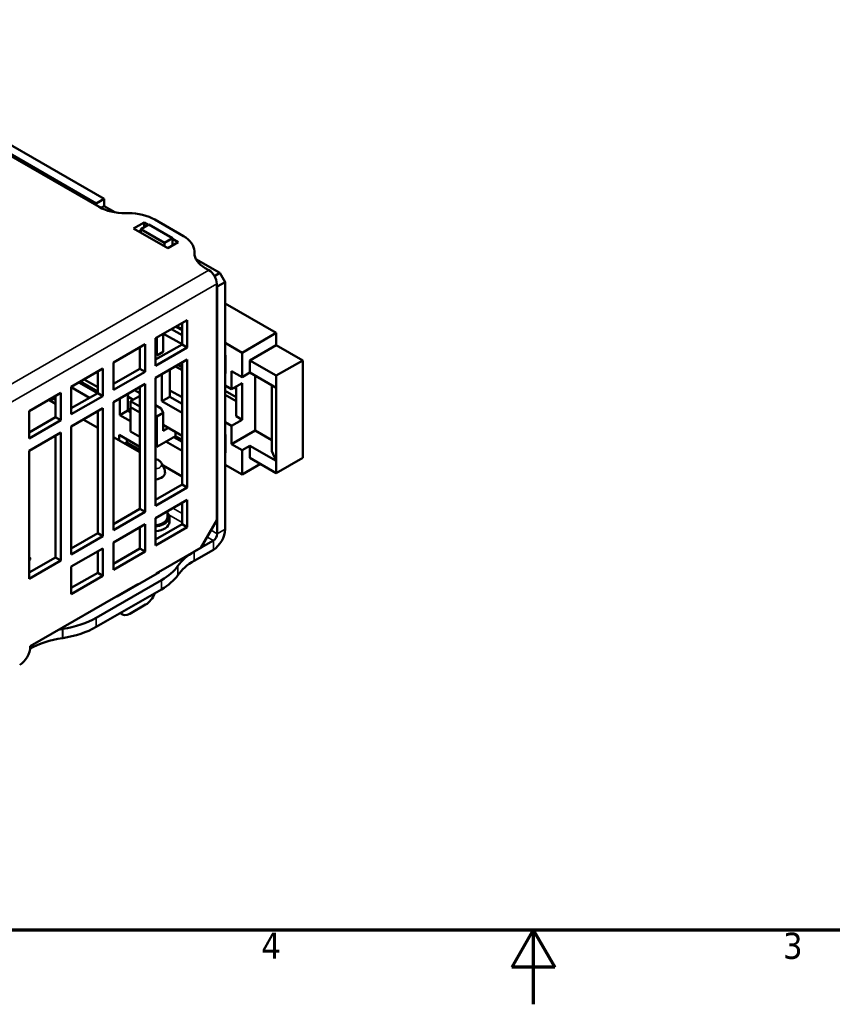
# Model space of a CAD drawing. Header units: millimetres. Extents: x -8 to 1688, y -8 to 1196.
# Tile 4 of 12: x 564 to 1001, y -8 to 520. Entities that reach past the tile are written whole.
import ezdxf

# ---------------------------------------------------------------- set-up
doc = ezdxf.new("R2010")
doc.units = ezdxf.units.MM
doc.header["$LTSCALE"] = 4
for name, color, linetype, lineweight in [('Bordo (ISO)', 7, 'Continuous', 70), ('Simbolo (ISO)', 7, 'Continuous', 25), ('Visibile (ISO)', 7, 'Continuous', 50), ('Visibile sottile (ISO)', 7, 'Continuous', 35)]:
    doc.layers.add(name, color=color, linetype=linetype, lineweight=lineweight)
doc.styles.add('Testo nota (ISO)', font='tahoma.ttf')

# ---------------------------------------------------------------- blocks, each defined once
blk = doc.blocks.new('Bordi adel')
at = {"layer": 'Bordo (ISO)'}
for p, q in [((8, 8), (412, 8)), ((210, 8), (207.11, 3)), ((210, 8), (210, -2)), ((210, 8), (212.89, 3)), ((212.89, 3), (207.11, 3))]:
    blk.add_line(p, q, dxfattribs=at)
at = {"layer": 'Simbolo (ISO)', "char_height": 3.5, "attachment_point": 2, "style": 'Testo nota (ISO)'}
for s, insert in [('4', (174.83, 7.6)), ('3', (244.83, 7.6))]:
    blk.add_mtext(s, dxfattribs=dict(at, insert=insert))

msp = doc.modelspace()

# ---------------------------------------------------------------- linework, layer by layer
at = {"layer": 'Visibile (ISO)'}
for p, q in [((436.31, 518.128), (607.028, 419.819)), ((605.391, 421.741), (438.513, 517.84)), ((609.633, 424.185), (442.756, 520.283)), ((605.391, 421.741), (609.633, 424.185)), ((609.633, 424.185), (609.633, 420.26)), ((605.391, 420.762), (605.391, 421.741)), ((609.633, 420.26), (607.977, 419.307)), ((609.633, 420.26), (615.411, 416.933)), ((622.704, 416.445), (621.17, 416.445)), ((652.283, 404.182), (636.846, 413.072)), ((625.472, 408.22), (631.129, 411.478)), ((643.857, 397.633), (625.472, 408.22)), ((629.432, 407.23), (628.312, 406.585)), ((633.675, 410.34), (629.432, 407.897)), ((642.16, 400.567), (629.432, 407.897)), ((629.432, 407.897), (629.432, 405.94)), ((631.129, 411.478), (633.39, 410.176)), ((631.129, 411.478), (631.129, 408.874)), ((646.403, 403.01), (633.675, 410.34)), ((642.16, 400.567), (646.403, 403.01)), ((646.403, 403.01), (646.403, 399.099)), ((646.403, 402.682), (649.514, 400.89)), ((642.16, 398.61), (642.16, 400.567)), ((649.514, 400.89), (643.857, 397.633)), ((646.675, 399.255), (646.403, 399.412)), ((658.141, 395.155), (658.141, 396.038)), ((658.988, 391.839), (671.859, 384.427)), ((663.999, 387.011), (665.919, 385.906)), ((671.859, 384.427), (668.922, 382.736)), ((674.687, 379.528), (671.859, 384.427)), ((670.162, 251.674), (670.162, 378.557)), ((670.162, 377.575), (670.444, 377.085)), ((670.444, 377.085), (674.687, 379.528)), ((670.444, 377.085), (670.444, 244.479)), ((674.687, 246.922), (674.687, 379.528)), ((702.123, 352.197), (674.687, 367.997)), ((637.352, 349.362), (654.322, 359.135)), ((645.867, 354.266), (651.494, 351.026)), ((648.136, 355.572), (651.494, 353.638)), ((648.723, 355.91), (651.494, 354.315)), ((651.494, 346.048), (651.494, 357.506)), ((654.322, 359.135), (654.322, 344.419)), ((637.352, 334.646), (637.352, 349.362)), ((638.059, 340.163), (638.059, 349.769)), ((641.453, 351.724), (641.453, 342.117)), ((651.494, 346.139), (641.625, 351.823)), ((683.738, 341.61), (702.123, 352.197)), ((702.123, 352.197), (702.123, 345.657)), ((614.724, 336.332), (631.695, 346.105)), ((628.867, 333.018), (628.867, 344.476)), ((631.695, 346.105), (631.695, 331.389)), ((637.352, 337.904), (651.494, 346.048)), ((654.322, 344.419), (637.352, 334.646)), ((654.322, 344.419), (651.494, 346.048)), ((674.687, 346.822), (683.738, 341.61)), ((687.981, 337.513), (702.123, 345.657)), ((702.123, 345.657), (716.265, 337.513)), ((637.352, 340.572), (638.059, 340.163)), ((637.352, 340.57), (638.059, 340.163)), ((641.453, 342.117), (638.059, 340.163)), ((640.746, 339.858), (640.746, 340.066)), ((640.746, 340.066), (640.926, 339.962)), ((674.687, 340.282), (674.829, 340.201)), ((674.829, 340.201), (674.829, 330.39)), ((683.738, 328.53), (683.738, 341.61)), ((592.097, 323.302), (609.068, 333.074)), ((609.068, 333.074), (609.068, 318.359)), ((614.724, 321.616), (614.724, 336.332)), ((614.724, 324.874), (628.867, 333.018)), ((631.695, 331.389), (628.867, 333.018)), ((637.352, 328.106), (654.322, 337.879)), ((648.086, 334.287), (651.494, 332.325)), ((649.433, 335.063), (651.494, 333.876)), ((651.494, 270.833), (651.494, 336.25)), ((654.322, 337.879), (654.322, 269.205)), ((687.981, 337.513), (702.123, 329.369)), ((687.981, 337.513), (687.981, 330.973)), ((716.265, 337.513), (702.123, 329.369)), ((716.265, 285.19), (716.265, 337.513)), ((606.239, 319.987), (606.239, 331.446)), ((631.695, 331.389), (614.724, 321.616)), ((637.352, 259.432), (637.352, 328.106)), ((640.746, 315.539), (640.746, 330.061)), ((644.989, 332.504), (644.989, 317.982)), ((674.829, 330.39), (674.687, 330.472)), ((678.081, 321.977), (678.081, 331.787)), ((678.081, 331.787), (683.738, 328.53)), ((687.981, 330.973), (683.738, 328.53)), ((702.123, 322.829), (687.981, 330.973)), ((690.809, 329.344), (690.809, 299.874)), ((702.123, 329.369), (702.123, 322.829)), ((592.097, 308.586), (592.097, 323.302)), ((601.884, 317.479), (592.097, 323.116)), ((596.178, 325.652), (606.127, 319.923)), ((606.239, 320.835), (597.027, 326.14)), ((599.034, 327.296), (606.239, 323.147)), ((614.724, 315.076), (631.695, 324.848)), ((628.867, 257.803), (628.867, 323.22)), ((631.695, 324.848), (631.695, 256.174)), ((674.687, 323.931), (678.081, 321.977)), ((678.081, 321.977), (683.738, 325.234)), ((680.485, 322.164), (679.446, 322.763)), ((680.485, 307.486), (680.485, 323.361)), ((683.738, 325.234), (683.738, 305.613)), ((699.732, 324.206), (699.732, 288.725)), ((702.123, 322.829), (702.123, 283.587)), ((569.47, 310.271), (586.44, 320.044)), ((582.763, 317.007), (582.763, 317.927)), ((582.763, 317.007), (583.612, 316.518)), ((583.612, 306.957), (583.612, 318.415)), ((586.44, 320.044), (586.44, 305.328)), ((592.097, 311.843), (606.239, 319.987)), ((609.068, 318.359), (592.097, 308.586)), ((609.068, 318.359), (606.239, 319.987)), ((618.119, 308.131), (618.119, 317.03)), ((622.361, 319.473), (622.361, 310.574)), ((625.298, 316.4), (622.361, 318.092)), ((628.725, 318.374), (623.917, 315.605)), ((626.008, 321.574), (628.867, 319.927)), ((628.867, 318.292), (628.725, 318.374)), ((644.989, 317.982), (640.746, 315.539)), ((651.494, 317.666), (644.989, 321.412)), ((644.989, 317.982), (651.494, 314.236)), ((674.687, 321.095), (680.485, 317.756)), ((674.687, 318.969), (680.485, 315.63)), ((580.007, 316.339), (583.612, 314.263)), ((592.097, 302.045), (609.068, 311.818)), ((609.068, 311.818), (609.068, 243.144)), ((614.724, 246.402), (614.724, 315.076)), ((628.867, 312.754), (623.917, 315.605)), ((623.917, 315.605), (623.917, 312.341)), ((623.917, 312.341), (628.867, 309.491)), ((623.917, 299.26), (623.917, 312.341)), ((640.322, 311.696), (637.352, 313.406)), ((640.322, 311.696), (641.453, 309.415)), ((651.494, 309.35), (640.746, 315.539)), ((569.47, 295.556), (569.47, 310.271)), ((569.47, 298.813), (583.612, 306.957)), ((586.44, 305.328), (583.612, 306.957)), ((606.239, 244.773), (606.239, 310.189)), ((622.361, 310.574), (618.119, 308.131)), ((623.917, 304.792), (618.119, 308.131)), ((623.917, 310.655), (622.361, 311.551)), ((622.361, 310.574), (623.917, 309.678)), ((638.059, 307.461), (637.352, 307.868)), ((637.352, 307.052), (638.059, 307.461)), ((641.453, 309.415), (638.059, 307.461)), ((638.059, 291.11), (638.059, 307.461)), ((641.453, 309.415), (641.453, 299.605)), ((680.485, 307.486), (683.738, 305.613)), ((586.44, 305.328), (569.47, 295.556)), ((592.097, 233.371), (592.097, 302.045)), ((598.463, 305.711), (606.239, 301.233)), ((641.453, 302.869), (651.494, 297.087)), ((641.453, 299.605), (644.287, 301.237)), ((678.081, 302.355), (674.687, 304.31)), ((683.738, 305.613), (678.081, 302.355)), ((678.081, 292.545), (678.081, 302.355)), ((569.47, 289.015), (586.44, 298.788)), ((583.612, 231.743), (583.612, 297.159)), ((586.44, 298.788), (586.44, 230.114)), ((614.724, 296.347), (628.867, 288.203)), ((617.694, 294.636), (617.694, 297.583)), ((617.694, 297.583), (628.867, 291.15)), ((628.867, 296.41), (623.917, 299.26)), ((623.917, 299.26), (623.917, 299.254)), ((623.917, 299.254), (628.867, 296.403)), ((647.958, 296.811), (638.059, 291.11)), ((647.11, 296.322), (651.494, 293.797)), ((647.958, 299.123), (647.958, 296.811)), ((651.494, 294.775), (647.958, 296.811)), ((674.687, 297.77), (674.829, 297.688)), ((674.829, 297.688), (674.829, 287.878)), ((678.081, 292.545), (690.809, 299.874)), ((690.809, 299.874), (699.732, 294.736)), ((621.937, 293.486), (620.814, 292.84)), ((621.937, 295.14), (621.937, 293.486)), ((621.937, 293.486), (628.867, 289.496)), ((637.352, 291.519), (638.059, 291.11)), ((637.352, 291.517), (638.059, 291.11)), ((651.494, 288.911), (642.867, 293.879)), ((683.738, 289.287), (678.081, 292.545)), ((683.738, 289.287), (687.981, 291.731)), ((687.981, 291.731), (702.123, 283.587)), ((687.981, 291.731), (687.981, 285.19)), ((569.47, 220.341), (569.47, 289.015)), ((674.829, 287.878), (674.687, 287.959)), ((683.738, 276.207), (683.738, 289.287)), ((699.732, 288.725), (702.123, 283.587)), ((641.297, 281.045), (651.494, 275.173)), ((683.738, 276.207), (674.687, 281.419)), ((693.659, 281.92), (683.738, 276.207)), ((702.123, 277.046), (687.981, 285.19)), ((702.123, 277.046), (716.265, 285.19)), ((702.123, 283.587), (702.123, 277.046)), ((640.974, 274.905), (640.974, 274.887)), ((637.352, 262.69), (651.494, 270.833)), ((654.322, 269.205), (651.494, 270.833)), ((654.322, 269.205), (637.352, 259.432)), ((637.352, 252.892), (654.322, 262.664)), ((651.494, 249.577), (651.494, 261.036)), ((654.322, 262.664), (654.322, 247.948)), ((614.724, 249.659), (628.867, 257.803)), ((631.695, 256.174), (614.724, 246.402)), ((631.695, 256.174), (628.867, 257.803)), ((643.714, 253.368), (643.714, 256.555)), ((614.724, 239.861), (631.695, 249.634)), ((631.695, 249.634), (631.695, 234.918)), ((637.352, 238.176), (637.352, 252.892)), ((637.352, 241.433), (651.494, 249.577)), ((644.714, 250.752), (644.714, 253.368)), ((654.322, 247.948), (651.494, 249.577)), ((670.162, 251.674), (661.676, 236.977)), ((592.097, 236.629), (606.239, 244.773)), ((609.068, 243.144), (592.097, 233.371)), ((609.068, 243.144), (606.239, 244.773)), ((628.867, 236.547), (628.867, 248.005)), ((654.322, 247.948), (637.352, 238.176)), ((614.724, 225.146), (614.724, 239.861)), ((668.323, 240.805), (658.106, 234.921)), ((592.097, 226.831), (609.068, 236.604)), ((606.239, 223.517), (606.239, 234.975)), ((609.068, 236.604), (609.068, 221.888)), ((614.724, 228.403), (628.867, 236.547)), ((631.695, 234.918), (614.724, 225.146)), ((631.695, 234.918), (628.867, 236.547)), ((637.635, 223.132), (661.676, 236.977)), ((668.323, 235.899), (658.106, 230.015)), ((569.47, 223.599), (583.612, 231.743)), ((586.44, 230.114), (569.47, 220.341)), ((586.44, 230.114), (583.612, 231.743)), ((592.097, 212.115), (592.097, 226.831)), ((592.097, 215.373), (606.239, 223.517)), ((609.068, 221.888), (592.097, 212.115)), ((609.068, 221.888), (606.239, 223.517)), ((639.332, 223.784), (616.704, 210.754)), ((637.635, 223.132), (637.635, 222.807)), ((639.049, 223.947), (639.332, 223.784)), ((570.035, 184.204), (627.735, 217.432)), ((640.461, 219.548), (605.408, 199.362)), ((627.735, 217.432), (627.735, 217.106)), ((640.461, 214.642), (605.408, 194.457)), ((624.907, 215.477), (624.907, 215.803)), ((616.704, 210.754), (616.421, 210.916)), ((631.978, 206.467), (623.493, 201.581)), ((619.5, 201.188), (618.299, 201.88)), ((587.476, 193.4), (587.318, 193.376)), ((587.318, 188.47), (587.476, 188.495)), ((570.035, 183.877), (570.035, 184.204))]:
    msp.add_line(p, q, dxfattribs=at)
msp.add_arc((636.114, 279.464), 5.305, 60.18961, 76.50123, dxfattribs=at)
for centre, major_axis, ratio, start_param, end_param in [((621.17, 427.963), (20, 0), 0.5758617, 3.9269908, 4.712389), ((622.704, 404.928), (20, 0), 0.5758617, 0.7853982, 1.5707963), ((638.141, 396.038), (20, 0), 0.5758617, 0, 0.7853982), ((678.141, 395.155), (-20, 0), 0.5758617, 0, 0.7853982), ((665.919, 381), (-2.994, 5.2), 0.5780931, 3.9289245, 5.4997209), ((582.763, 307.196), (5.988, 10.399), 0.5780931, 0.7834645, 0.9936632), ((639.776, 282.699), (1.555, -1.92), 0.167165, 1.2835765, 1.381247), ((636.114, 277.241), (6.331, 0), 0.5758617, 4.909264, 6.2147977), ((636.114, 276.914), (-6, 0), 0.5758617, 1.7786711, 2.5583532), ((636.114, 253.368), (8.6, 0), 0.5758617, 4.8568779, 6.7702277), ((636.114, 253.368), (7.6, 0), 0.5758617, 4.8760509, 6.2831853), ((636.114, 250.752), (8.6, 0), 0.5758617, 4.8568779, 6.2831853), ((668.323, 243.257), (4.491, 7.799), 0.5780931, 3.9250571, 5.4958534), ((668.323, 243.257), (-1.497, -2.6), 0.5780931, 0.7834645, 2.3542608), ((686.39, 218.633), (-40, 0), 0.5758617, 5.4977871, 5.900503), ((568.079, 231.033), (2, 0), 0.5758617, 5.4811252, 7.0852454), ((612.177, 235.836), (40, 0), 0.5758617, 5.4977871, 5.900503), ((686.39, 213.728), (-40, 0), 0.5758617, 5.4977871, 5.900503), ((612.177, 230.93), (40, 0), 0.5758617, 5.4977871, 5.900503), ((631.978, 213.007), (-3.992, -6.933), 0.5780931, 0.7834645, 1.834224), ((623.493, 208.121), (-3.992, -6.933), 0.5780931, 6.0158902, 7.0666498), ((577.123, 215.65), (-40, 0), 0.5758617, 1.8325957, 2.3561945), ((597.67, 171.126), (-40, 0), 0.5758617, 4.9741884, 5.024336), ((577.123, 210.744), (40, 0), 0.5758617, 4.9741884, 5.4977871), ((597.67, 166.221), (40, 0), 0.5758617, 1.8325957, 2.3358113), ((564.378, 180.62), (-3.992, -6.933), 0.5780931, 0.7834645, 2.3542608)]:
    msp.add_ellipse(centre, major_axis=major_axis, ratio=ratio, start_param=start_param, end_param=end_param, dxfattribs=at)
for points, knots in [([(640.384, 282.593), (640.308, 282.693), (640.229, 282.791), (639.94, 283.125), (639.694, 283.369), (639.207, 283.775), (638.968, 283.943), (638.751, 284.067)], [0.040575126, 0.040575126, 0.040575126, 0.040575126, 0.049949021, 0.049949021, 0.073903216, 0.073903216, 0.096024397, 0.096024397, 0.096024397, 0.096024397]), ([(642.429, 276.992), (642.343, 277.891), (642.118, 278.897), (641.599, 280.394), (641.287, 281.112), (640.838, 281.917), (640.682, 282.174), (640.524, 282.404)], [0.69576389, 0.69576389, 0.69576389, 0.69576389, 0.76919861, 0.76919861, 0.81870375, 0.81870375, 0.83834677, 0.83834677, 0.83834677, 0.83834677])]:
    msp.add_open_spline(points, degree=3, knots=knots, dxfattribs=at)
at = {"layer": 'Visibile sottile (ISO)'}
for p, q in [((390.998, 227.589), (665.919, 385.906)), ((394.956, 220.077), (670.162, 378.557)), ((651.494, 250.496), (644.469, 254.541)), ((646.594, 258.214), (651.494, 255.392)), ((667.115, 246.396), (670.444, 244.479)), ((670.444, 244.479), (674.687, 246.922)), ((668.323, 240.805), (664.993, 242.722)), ((668.323, 235.899), (668.323, 240.805)), ((658.106, 230.015), (658.106, 234.921)), ((649.283, 227.234), (649.283, 222.329)), ((640.461, 219.548), (640.461, 214.642)), ((605.408, 194.457), (605.408, 199.362)), ((587.318, 188.47), (587.318, 193.376)), ((587.476, 193.4), (587.476, 188.495))]:
    msp.add_line(p, q, dxfattribs=at)
msp.add_ellipse((636.114, 281.716), major_axis=(4.534, 0), ratio=0.5758617, start_param=4.989038, end_param=6.6254162, dxfattribs=at)

# ---------------------------------------------------------------- block references
at = {"xscale": 4, "yscale": 4, "zscale": 4}
msp.add_blockref('Bordi adel', (0, 0), dxfattribs=at)

doc.saveas('drawing.dxf')
